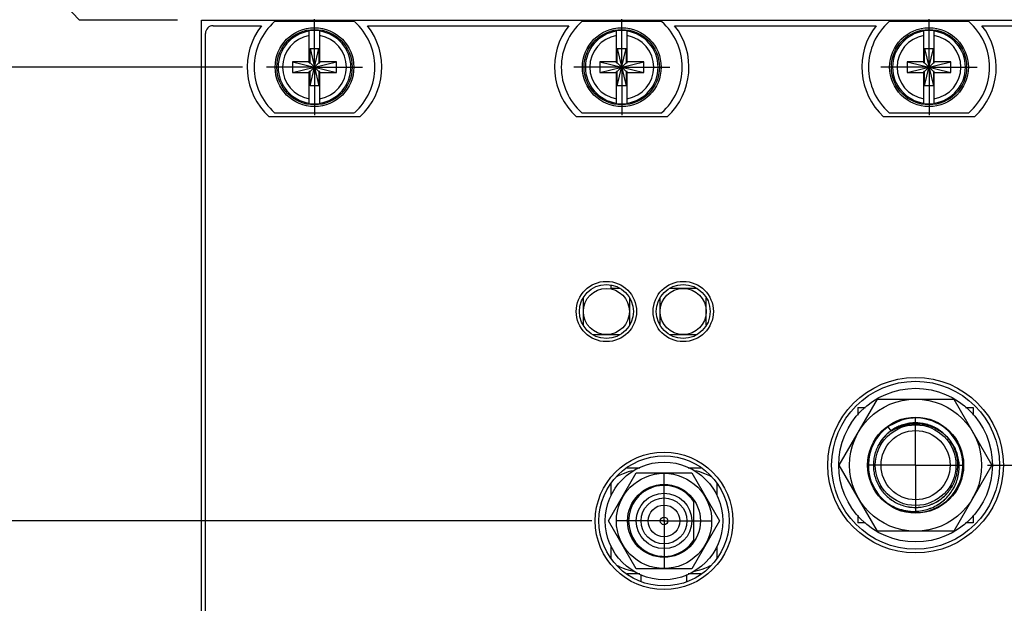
# Model space of a CAD drawing. Header units: inches. Extents: x 0.2 to 16.8, y 0.1 to 10.8.
# Tile 4 of 36: x 2.8 to 5.4, y 6.6 to 8.1. Entities that reach past the tile are written whole.
import ezdxf

# ---------------------------------------------------------------- set-up
doc = ezdxf.new("R2010")
doc.units = ezdxf.units.IN
doc.header["$LTSCALE"] = 0.935
doc.header["$MEASUREMENT"] = 0
doc.linetypes.add('CENTER', pattern=[0.6, 0.375, -0.075, 0.075, -0.075])
doc.layers.get('0').update_dxf_attribs({"linetype": 'CONTINUOUS'})
doc.layers.add('DEFAULT_1', color=7, linetype='CENTER')
doc.layers.add('DIMENSIONS', color=7, linetype='CONTINUOUS')
doc.styles.get("Standard").update_dxf_attribs({"font": 'txt', "width": 0.8})
doc.dimstyles.new('DIMSTYLE_1', dxfattribs={"dimtxt": 0.125, "dimasz": 0.18, "dimexe": 0.18, "dimexo": 0.0625, "dimgap": 0.09, "dimtad": 0, "dimtih": 1, "dimtoh": 1, "dimdec": 3, "dimzin": 4, "dimdsep": 46, "dimtxsty": 'STANDARD', "dimblk": '_FILLED', "dimblk1": '_FILLED', "dimblk2": '_FILLED', "dimcen": 0.09, "dimadec": 0, "dimazin": 0, "dimtp": 0.01, "dimtm": 0.01, "dimtfac": 1, "dimtdec": 3, "dimtofl": 0, "dimtmove": 0, "dimatfit": 3, "dimldrblk": '_FILLED', "dimfxl": 1, "dimtolj": 1, "dimtzin": 4, "dimarcsym": 0})

# ---------------------------------------------------------------- blocks, each defined once
blk = doc.blocks.new('*D0')
at = {"layer": 'DIMENSIONS', "color": 2, "linetype": 'CONTINUOUS'}
for p, q in [((2.7854, 8.2905), (2.5895, 8.2905)), ((2.9592, 8.1072), (2.7854, 8.2905)), ((3.2145, 8.1072), (2.9592, 8.1072))]:
    blk.add_line(p, q, dxfattribs=at)
at = {"layer": 'DIMENSIONS', "color": 2, "linetype": 'CONTINUOUS', "width": 0.8}
for s, p in [('[', (2.027, 8.228)), (']', (2.427, 8.228)), ('.122', (1.502, 8.228)), ('3.1', (2.127, 8.228))]:
    blk.add_text(s, height=0.125, dxfattribs=at).set_placement(p)
blk = doc.blocks.new('_FILLED')
at = {"color": 0, "linetype": 'BYBLOCK'}
blk.add_solid([(0, 0), (-1, 0.174), (-1, -0.174)], dxfattribs=at)
blk = doc.blocks.new('*D1')
at = {"layer": 'DIMENSIONS', "color": 2, "linetype": 'CONTINUOUS'}
blk.add_line((5.3238, 6.9491), (6.3614, 6.9491), dxfattribs=at)
at = {"layer": 'DIMENSIONS', "color": 2, "linetype": 'CONTINUOUS', "width": 0.8}
for s, p in [('1.036', (6.5239, 6.8866)), ('[', (7.1489, 6.8866)), ('26.32', (7.2489, 6.8866)), (']', (7.7489, 6.8866)), ('-', (6.4239, 6.8866))]:
    blk.add_text(s, height=0.125, dxfattribs=at).set_placement(p)
blk = doc.blocks.new('*D2')
at = {"layer": 'DIMENSIONS', "color": 2, "linetype": 'CONTINUOUS'}
blk.add_line((4.2936, 6.8041), (2.5895, 6.8041), dxfattribs=at)
at = {"layer": 'DIMENSIONS', "color": 2, "linetype": 'CONTINUOUS', "width": 0.8}
for s, p in [('[', (2.127, 6.7416)), (']', (2.427, 6.7416)), ('1.181', (1.502, 6.7416)), ('30', (2.227, 6.7416)), ('-', (1.402, 6.7416))]:
    blk.add_text(s, height=0.125, dxfattribs=at).set_placement(p)
blk = doc.blocks.new('*D3')
at = {"layer": 'DIMENSIONS', "color": 2, "linetype": 'CONTINUOUS'}
blk.add_line((4.2936, 5.4041), (2.5895, 5.4041), dxfattribs=at)
at = {"layer": 'DIMENSIONS', "color": 2, "linetype": 'CONTINUOUS', "width": 0.8}
for s, p in [('2.581', (1.202, 5.3416)), ('[', (1.827, 5.3416)), ('65.56', (1.927, 5.3416)), (']', (2.427, 5.3416)), ('-', (1.102, 5.3416))]:
    blk.add_text(s, height=0.125, dxfattribs=at).set_placement(p)
blk = doc.blocks.new('*D4')
at = {"layer": 'DIMENSIONS', "color": 2, "linetype": 'CONTINUOUS'}
blk.add_line((5.3238, 5.5491), (6.3614, 5.5491), dxfattribs=at)
at = {"layer": 'DIMENSIONS', "color": 2, "linetype": 'CONTINUOUS', "width": 0.8}
for s, p in [('[', (7.1489, 5.4866)), (']', (7.7489, 5.4866)), ('2.436', (6.5239, 5.4866)), ('61.88', (7.2489, 5.4866)), ('-', (6.4239, 5.4866))]:
    blk.add_text(s, height=0.125, dxfattribs=at).set_placement(p)
blk = doc.blocks.new('*D5')
at = {"layer": 'DIMENSIONS', "color": 2, "linetype": 'CONTINUOUS'}
blk.add_line((5.3238, 4.1992), (6.3614, 4.1992), dxfattribs=at)
at = {"layer": 'DIMENSIONS', "color": 2, "linetype": 'CONTINUOUS', "width": 0.8}
for s, p in [('3.786', (6.5239, 4.1367)), ('[', (7.1489, 4.1367)), ('96.16', (7.2489, 4.1367)), (']', (7.7489, 4.1367)), ('-', (6.4239, 4.1367))]:
    blk.add_text(s, height=0.125, dxfattribs=at).set_placement(p)
blk = doc.blocks.new('*D6')
at = {"layer": 'DIMENSIONS', "color": 2, "linetype": 'CONTINUOUS'}
blk.add_line((3.3836, 3.1645), (2.5895, 3.1645), dxfattribs=at)
at = {"layer": 'DIMENSIONS', "color": 2, "linetype": 'CONTINUOUS', "width": 0.8}
for s, p in [('[', (1.727, 3.102)), (']', (2.427, 3.102)), ('3X -', (0.702, 3.102)), ('4.821', (1.102, 3.102)), ('122.45', (1.827, 3.102))]:
    blk.add_text(s, height=0.125, dxfattribs=at).set_placement(p)
blk = doc.blocks.new('*D7')
at = {"layer": 'DIMENSIONS', "color": 2, "linetype": 'CONTINUOUS'}
blk.add_line((3.3836, 7.9852), (2.5895, 7.9852), dxfattribs=at)
at = {"layer": 'DIMENSIONS', "color": 2, "linetype": 'CONTINUOUS', "width": 0.8}
for s, p in [('3X ', (1.402, 7.9227)), ('.000', (1.702, 7.9227)), ('[', (2.227, 7.9227)), ('0', (2.327, 7.9227)), (']', (2.427, 7.9227))]:
    blk.add_text(s, height=0.125, dxfattribs=at).set_placement(p)
blk = doc.blocks.new('*D12')
at = {"layer": 'DIMENSIONS', "color": 2, "linetype": 'CONTINUOUS'}
blk.add_line((5.1362, 4.0116), (5.1362, 2.282), dxfattribs=at)
at = {"layer": 'DIMENSIONS', "color": 2, "linetype": 'CONTINUOUS', "width": 0.8}
for s, p in [(']', (5.1987, 2.1195)), ('39.75', (5.1987, 1.6195)), ('[', (5.1987, 1.5195)), ('1.565', (5.1987, 0.8945)), ('3X ', (5.1987, 0.5945))]:
    blk.add_text(s, height=0.125, rotation=90, dxfattribs=at).set_placement(p)
blk = doc.blocks.new('*D13')
at = {"layer": 'DIMENSIONS', "color": 2, "linetype": 'CONTINUOUS'}
blk.add_line((4.4812, 5.2165), (4.4812, 2.282), dxfattribs=at)
at = {"layer": 'DIMENSIONS', "color": 2, "linetype": 'CONTINUOUS', "width": 0.8}
for s, p in [(']', (4.5437, 2.1195)), ('23.11', (4.5437, 1.6195)), ('[', (4.5437, 1.5195)), ('.910', (4.5437, 0.9945)), ('2X ', (4.5437, 0.6945))]:
    blk.add_text(s, height=0.125, rotation=90, dxfattribs=at).set_placement(p)

msp = doc.modelspace()

# ---------------------------------------------------------------- linework, layer by layer
at = {"color": 7, "linetype": 'CONTINUOUS'}
for p, q in [((3.2772, 2.9695), (3.277, 8.1072)), ((3.277, 8.1072), (5.6652, 8.1072)), ((3.6749, 8.1037), (3.4674, 8.1037)), ((4.4749, 8.1037), (4.2674, 8.1037)), ((5.2749, 8.1037), (5.0674, 8.1037)), ((3.3072, 8.0932), (3.4335, 8.0932)), ((3.5574, 7.9969), (3.5574, 8.0799)), ((3.585, 7.9969), (3.585, 8.0799)), ((3.7089, 8.0932), (4.2335, 8.0932)), ((4.3574, 7.9969), (4.3574, 8.0799)), ((4.385, 7.9969), (4.385, 8.0799)), ((4.5089, 8.0932), (5.0335, 8.0932)), ((5.1574, 7.9969), (5.1574, 8.0799)), ((5.185, 7.9969), (5.185, 8.0799)), ((5.3089, 8.0932), (5.6352, 8.0932)), ((3.2872, 4.0012), (3.2872, 8.0732)), ((3.5595, 7.9367), (3.5829, 8.0338)), ((3.5595, 7.9969), (3.5595, 8.0338)), ((3.5595, 8.0338), (3.5829, 7.9367)), ((3.5595, 8.0338), (3.5829, 8.0338)), ((3.5829, 8.0338), (3.5829, 7.9969)), ((4.3595, 7.9367), (4.3829, 8.0338)), ((4.3595, 7.9969), (4.3595, 8.0338)), ((4.3595, 8.0338), (4.3829, 7.9367)), ((4.3595, 8.0338), (4.3829, 8.0338)), ((4.3829, 8.0338), (4.3829, 7.9969)), ((5.1595, 7.9367), (5.1829, 8.0338)), ((5.1595, 7.9969), (5.1595, 8.0338)), ((5.1595, 8.0338), (5.1829, 7.9367)), ((5.1595, 8.0338), (5.1829, 8.0338)), ((5.1829, 8.0338), (5.1829, 7.9969)), ((3.5141, 7.999), (3.5141, 7.9715)), ((3.5141, 7.999), (3.6283, 7.9715)), ((3.5574, 7.999), (3.5141, 7.999)), ((3.5141, 7.9715), (3.6283, 7.999)), ((3.6283, 7.999), (3.585, 7.999)), ((3.6283, 7.9715), (3.6283, 7.999)), ((4.3141, 7.999), (4.3141, 7.9715)), ((4.3141, 7.9715), (4.4283, 7.999)), ((4.3574, 7.999), (4.3141, 7.999)), ((4.3141, 7.999), (4.4283, 7.9715)), ((4.4283, 7.999), (4.385, 7.999)), ((4.4283, 7.9715), (4.4283, 7.999)), ((5.1141, 7.999), (5.1141, 7.9715)), ((5.1141, 7.9715), (5.2283, 7.999)), ((5.1574, 7.999), (5.1141, 7.999)), ((5.1141, 7.999), (5.2283, 7.9715)), ((5.2283, 7.999), (5.185, 7.999)), ((5.2283, 7.9715), (5.2283, 7.999)), ((3.5574, 7.9969), (3.5595, 7.9969)), ((3.5574, 7.8906), (3.5574, 7.9735)), ((3.5595, 7.9735), (3.5574, 7.9735)), ((3.5595, 7.9735), (3.5829, 7.9969)), ((3.5829, 7.9735), (3.5595, 7.9969)), ((3.5595, 7.9367), (3.5595, 7.9735)), ((3.5829, 7.9969), (3.585, 7.9969)), ((3.5829, 7.9735), (3.5829, 7.9367)), ((3.585, 7.9735), (3.5829, 7.9735)), ((3.585, 7.8906), (3.585, 7.9735)), ((4.3574, 7.9969), (4.3595, 7.9969)), ((4.3574, 7.8906), (4.3574, 7.9735)), ((4.3595, 7.9735), (4.3574, 7.9735)), ((4.3595, 7.9735), (4.3829, 7.9969)), ((4.3829, 7.9735), (4.3595, 7.9969)), ((4.3595, 7.9367), (4.3595, 7.9735)), ((4.3829, 7.9969), (4.385, 7.9969)), ((4.3829, 7.9735), (4.3829, 7.9367)), ((4.385, 7.9735), (4.3829, 7.9735)), ((4.385, 7.8906), (4.385, 7.9735)), ((5.1574, 7.9969), (5.1595, 7.9969)), ((5.1574, 7.8906), (5.1574, 7.9735)), ((5.1595, 7.9735), (5.1574, 7.9735)), ((5.1595, 7.9735), (5.1829, 7.9969)), ((5.1829, 7.9735), (5.1595, 7.9969)), ((5.1595, 7.9367), (5.1595, 7.9735)), ((5.1829, 7.9969), (5.185, 7.9969)), ((5.1829, 7.9735), (5.1829, 7.9367)), ((5.185, 7.9735), (5.1829, 7.9735)), ((5.185, 7.8906), (5.185, 7.9735)), ((3.5141, 7.9715), (3.5574, 7.9715)), ((3.585, 7.9715), (3.6283, 7.9715)), ((4.3141, 7.9715), (4.3574, 7.9715)), ((4.385, 7.9715), (4.4283, 7.9715)), ((5.1141, 7.9715), (5.1574, 7.9715)), ((5.185, 7.9715), (5.2283, 7.9715)), ((3.5829, 7.9367), (3.5595, 7.9367)), ((4.3829, 7.9367), (4.3595, 7.9367)), ((5.1829, 7.9367), (5.1595, 7.9367)), ((3.6894, 7.8562), (3.4529, 7.8562)), ((3.4674, 7.8667), (3.6749, 7.8667)), ((4.4894, 7.8562), (4.2529, 7.8562)), ((4.2674, 7.8667), (4.4749, 7.8667)), ((5.2894, 7.8562), (5.0529, 7.8562)), ((5.0674, 7.8667), (5.2749, 7.8667)), ((4.3432, 7.4092), (4.3432, 7.4184)), ((4.3674, 7.4092), (4.3432, 7.4092)), ((4.5674, 7.4092), (4.495, 7.4092)), ((4.2712, 7.3148), (4.2712, 7.3836)), ((4.3912, 7.3836), (4.3912, 7.3148)), ((4.4712, 7.3148), (4.4712, 7.3836)), ((4.5912, 7.3148), (4.5912, 7.3836)), ((4.295, 7.2892), (4.3673, 7.2892)), ((4.495, 7.2892), (4.5673, 7.2892)), ((4.9376, 6.9492), (5.0369, 7.1212)), ((5.0369, 7.1212), (5.2355, 7.1212)), ((5.2355, 7.1212), (5.3348, 6.9492)), ((4.9862, 7.0992), (4.9862, 7.0795)), ((4.9862, 7.0991), (5.0058, 7.0991)), ((5.2666, 7.0991), (5.2862, 7.0991)), ((5.2862, 7.0992), (5.2862, 7.0795)), ((5.0992, 7.0665), (5.0648, 7.0494)), ((5.0724, 7.0387), (5.0648, 7.0493)), ((5.0369, 6.7772), (4.9376, 6.9492)), ((5.3348, 6.9492), (5.2355, 6.7772)), ((4.3369, 6.8041), (4.409, 6.9291)), ((4.3857, 6.9419), (4.4184, 6.9419)), ((4.409, 6.9291), (4.5534, 6.9291)), ((4.544, 6.9419), (4.5767, 6.9419)), ((4.5534, 6.9291), (4.6255, 6.8041)), ((4.3434, 6.8698), (4.3434, 6.9009)), ((4.619, 6.9009), (4.619, 6.8698)), ((4.5582, 6.8551), (4.5582, 6.7531)), ((4.409, 6.6791), (4.3369, 6.8041)), ((4.6255, 6.8041), (4.5534, 6.6791)), ((4.9862, 6.819), (4.9862, 6.7992)), ((5.0061, 6.7991), (4.9862, 6.7991)), ((5.2862, 6.7991), (5.2663, 6.7991)), ((5.2862, 6.819), (5.2862, 6.7992)), ((5.2355, 6.7772), (5.0369, 6.7772)), ((4.3434, 6.7073), (4.3434, 6.7384)), ((4.619, 6.7384), (4.619, 6.7073)), ((4.4184, 6.6663), (4.3857, 6.6663)), ((4.5534, 6.6791), (4.409, 6.6791)), ((4.5767, 6.6663), (4.544, 6.6663)), ((4.4221, 6.6468), (4.4221, 6.6646)), ((4.5403, 6.6468), (4.5403, 6.6646))]:
    msp.add_line(p, q, dxfattribs=at)
for centre, radius in [((3.5712, 7.9852), 0.1025), ((3.5712, 7.9852), 0.098), ((4.3712, 7.9852), 0.1025), ((4.3712, 7.9852), 0.098), ((5.1712, 7.9852), 0.1025), ((5.1712, 7.9852), 0.098), ((4.3312, 7.3492), 0.0785), ((4.3312, 7.3492), 0.0703), ((4.3312, 7.3492), 0.06), ((4.5312, 7.3492), 0.0785), ((4.5312, 7.3492), 0.0703), ((4.5312, 7.3492), 0.06), ((5.1362, 6.9491), 0.2285), ((5.1362, 6.9491), 0.2185), ((5.1362, 6.9492), 0.2), ((5.1362, 6.9492), 0.172), ((5.1362, 6.9492), 0.125), ((5.1362, 6.9492), 0.105), ((5.1362, 6.9492), 0.09), ((4.4812, 6.8041), 0.179), ((4.4812, 6.8041), 0.1693), ((4.4812, 6.8041), 0.153), ((4.4812, 6.8041), 0.124), ((4.4812, 6.8041), 0.095), ((4.4812, 6.8041), 0.0722), ((4.4812, 6.8041), 0.0597), ((4.4812, 6.8041), 0.0413), ((4.4812, 6.8041), 0.00984)]:
    msp.add_circle(centre, radius, dxfattribs=at)
at = {"color": 9, "linetype": 'CONTINUOUS'}
msp.add_circle((4.4812, 6.8041), 0.00197, dxfattribs=at)
at = {"color": 7, "linetype": 'CONTINUOUS'}
for centre, radius, start, end in [((3.5712, 7.9852), 0.1575, 131.203, 228.797), ((3.5712, 7.9852), 0.1575, 311.203, 48.797), ((4.3712, 7.9852), 0.1575, 131.203, 228.797), ((4.3712, 7.9852), 0.1575, 311.203, 48.797), ((5.1712, 7.9852), 0.1575, 131.203, 228.797), ((5.1712, 7.9852), 0.1575, 311.203, 48.797), ((3.3072, 8.0732), 0.02, 90, 180), ((3.5712, 7.9852), 0.175, 141.8922, 227.4886), ((3.5712, 7.9852), 0.0956, 81.7166, 98.2834), ((3.5712, 7.9852), 0.175, 312.5114, 38.1078), ((4.3712, 7.9852), 0.175, 141.8922, 227.4886), ((4.3712, 7.9852), 0.0956, 81.7166, 98.2834), ((4.3712, 7.9852), 0.175, 312.5114, 38.1078), ((5.1712, 7.9852), 0.175, 141.8922, 227.4886), ((5.1712, 7.9852), 0.0956, 81.7166, 98.2834), ((5.1712, 7.9852), 0.175, 312.5114, 38.1078), ((3.5712, 7.9852), 0.0956, 261.7166, 278.2834), ((4.3712, 7.9852), 0.0956, 261.7166, 278.2834), ((5.1712, 7.9852), 0.0956, 261.7166, 278.2834), ((5.1362, 6.9491), 0.123, 239.6042, 107.516), ((5.1362, 6.9491), 0.123, 125.4696, 232.7287), ((4.4812, 6.8041), 0.0923, 33.5205, 326.4795)]:
    msp.add_arc(centre, radius, start, end, dxfattribs=at)
at = {"color": 9, "linetype": 'CONTINUOUS'}
for centre, radius, start, end in [((3.5712, 7.9852), 0.0947, 98.3637, 261.6363), ((3.5712, 7.9852), 0.0947, 278.3637, 81.6363), ((4.3712, 7.9852), 0.0947, 98.3637, 261.6363), ((4.3712, 7.9852), 0.0947, 278.3637, 81.6363), ((5.1712, 7.9852), 0.0947, 98.3637, 261.6363), ((5.1712, 7.9852), 0.0947, 278.3637, 81.6363), ((3.5712, 7.9852), 0.0832, 99.5336, 260.4664), ((3.5712, 7.9852), 0.0832, 279.5336, 80.4664), ((4.3712, 7.9852), 0.0832, 99.5336, 260.4664), ((4.3712, 7.9852), 0.0832, 279.5336, 80.4664), ((5.1712, 7.9852), 0.0832, 99.5336, 260.4664), ((5.1712, 7.9852), 0.0832, 279.5336, 80.4664)]:
    msp.add_arc(centre, radius, start, end, dxfattribs=at)
for points, knots in [([(5.1942, 7.0426), (5.1901, 7.0452), (5.1813, 7.0499), (5.1672, 7.0551), (5.1523, 7.0584), (5.1397, 7.0593), (5.1295, 7.0591), (5.1195, 7.0581), (5.107, 7.0557), (5.0927, 7.0506), (5.0791, 7.0436), (5.0667, 7.0349), (5.0555, 7.0245), (5.0459, 7.0127), (5.0381, 6.9996), (5.0331, 6.988), (5.03, 6.9783), (5.0277, 6.9685), (5.0261, 6.9559), (5.0262, 6.9407), (5.0284, 6.9256), (5.0327, 6.911), (5.039, 6.8971), (5.0457, 6.8864), (5.052, 6.8784), (5.0587, 6.8709), (5.0682, 6.8623), (5.0808, 6.8538), (5.0944, 6.8471), (5.1089, 6.8423), (5.1239, 6.8396), (5.1391, 6.8389), (5.1542, 6.8404), (5.1691, 6.8439), (5.1832, 6.8494), (5.1965, 6.8569), (5.2087, 6.8661), (5.2194, 6.8768), (5.2286, 6.8889), (5.236, 6.9023), (5.2415, 6.9164), (5.2451, 6.9313), (5.2465, 6.9464), (5.2458, 6.9616), (5.2431, 6.9766), (5.2383, 6.9911), (5.2316, 7.0047), (5.223, 7.0173), (5.2128, 7.0286), (5.2012, 7.0384), (5.1883, 7.0465), (5.1744, 7.0527), (5.1598, 7.057), (5.1447, 7.0592), (5.1295, 7.0594), (5.1144, 7.0574), (5.0997, 7.0533), (5.0857, 7.0473), (5.0727, 7.0395), (5.0628, 7.0315), (5.0557, 7.0243), (5.049, 7.0166), (5.0417, 7.0063), (5.0348, 6.9927), (5.0298, 6.9783), (5.0268, 6.9634), (5.0259, 6.9482), (5.0268, 6.9356), (5.0287, 6.9256), (5.0312, 6.9158), (5.0356, 6.9039), (5.0428, 6.8905), (5.0518, 6.8782), (5.0624, 6.8672), (5.0744, 6.8579), (5.0875, 6.8502), (5.1016, 6.8444), (5.1139, 6.8413), (5.1239, 6.8399), (5.134, 6.8391), (5.1467, 6.8394), (5.1618, 6.8419), (5.1763, 6.8464), (5.19, 6.8529), (5.2028, 6.8613), (5.2124, 6.8696), (5.2193, 6.877), (5.2256, 6.8849), (5.2326, 6.8955), (5.239, 6.9093), (5.2436, 6.9238), (5.246, 6.9389), (5.2464, 6.9541), (5.2447, 6.9692), (5.2409, 6.984), (5.2361, 6.9957), (5.2313, 7.0046), (5.2259, 7.0132), (5.2181, 7.0232), (5.2099, 7.0311), (5.2049, 7.0351), (5.2039, 7.0359)], [0, 0, 0, 0, 0.010692, 0.021772, 0.032853, 0.043939, 0.049486, 0.055031, 0.066112, 0.077192, 0.088278, 0.099365, 0.110445, 0.121526, 0.132612, 0.143698, 0.149242, 0.154785, 0.165866, 0.176952, 0.188038, 0.199118, 0.210199, 0.221285, 0.226832, 0.232377, 0.243458, 0.254539, 0.265625, 0.276711, 0.287791, 0.298872, 0.309958, 0.321044, 0.332124, 0.343205, 0.354291, 0.365377, 0.376458, 0.387538, 0.398624, 0.40971, 0.420791, 0.431871, 0.442958, 0.454044, 0.465124, 0.476205, 0.487291, 0.498377, 0.509457, 0.520538, 0.531624, 0.54271, 0.553791, 0.564871, 0.575957, 0.587043, 0.598124, 0.609204, 0.61475, 0.620297, 0.631383, 0.642464, 0.653544, 0.66463, 0.675716, 0.686797, 0.69234, 0.697884, 0.70897, 0.720056, 0.731137, 0.742217, 0.753303, 0.764389, 0.77547, 0.786551, 0.792096, 0.797643, 0.808729, 0.81981, 0.83089, 0.841976, 0.853062, 0.864143, 0.869686, 0.87523, 0.886316, 0.897402, 0.908483, 0.919563, 0.93065, 0.941736, 0.952816, 0.963897, 0.969442, 0.974989, 0.986075, 0.997156, 1, 1, 1, 1]), ([(5.136, 7.0592), (5.1338, 7.0592), (5.1292, 7.0591), (5.1195, 7.0581), (5.107, 7.0557), (5.0927, 7.0506), (5.0791, 7.0436), (5.0667, 7.0349), (5.0555, 7.0245), (5.0459, 7.0127), (5.0381, 6.9996), (5.0331, 6.988), (5.03, 6.9783), (5.0277, 6.9685), (5.0261, 6.9559), (5.0262, 6.9407), (5.0284, 6.9256), (5.0327, 6.911), (5.039, 6.8971), (5.0457, 6.8864), (5.052, 6.8784), (5.0587, 6.8709), (5.0682, 6.8623), (5.0808, 6.8538), (5.0944, 6.8471), (5.1089, 6.8423), (5.1239, 6.8396), (5.1391, 6.8389), (5.1542, 6.8404), (5.1691, 6.8439), (5.1832, 6.8494), (5.1965, 6.8569), (5.2087, 6.8661), (5.2194, 6.8768), (5.2286, 6.8889), (5.236, 6.9023), (5.2415, 6.9164), (5.2451, 6.9313), (5.2465, 6.9464), (5.2458, 6.9616), (5.2431, 6.9766), (5.2383, 6.9911), (5.2316, 7.0047), (5.223, 7.0173), (5.2128, 7.0286), (5.2012, 7.0384), (5.1883, 7.0465), (5.1744, 7.0527), (5.1598, 7.057), (5.1447, 7.0592), (5.1295, 7.0594), (5.1144, 7.0574), (5.0997, 7.0533), (5.0857, 7.0473), (5.0727, 7.0395), (5.0628, 7.0315), (5.0557, 7.0243), (5.049, 7.0166), (5.0417, 7.0063), (5.0348, 6.9927), (5.0298, 6.9783), (5.0268, 6.9634), (5.0259, 6.9482), (5.0268, 6.9356), (5.0287, 6.9256), (5.0312, 6.9158), (5.0356, 6.9039), (5.0428, 6.8905), (5.0518, 6.8782), (5.0624, 6.8672), (5.0744, 6.8579), (5.0875, 6.8502), (5.1016, 6.8444), (5.1139, 6.8413), (5.1239, 6.8399), (5.134, 6.8391), (5.1467, 6.8394), (5.1618, 6.8419), (5.1763, 6.8464), (5.19, 6.8529), (5.2028, 6.8613), (5.2124, 6.8696), (5.2193, 6.877), (5.2256, 6.8849), (5.2326, 6.8955), (5.239, 6.9093), (5.2436, 6.9238), (5.246, 6.9389), (5.2464, 6.9541), (5.2447, 6.9692), (5.2409, 6.984), (5.2361, 6.9957), (5.2313, 7.0046), (5.2259, 7.0132), (5.2181, 7.0232), (5.2071, 7.0338), (5.1948, 7.0427), (5.1836, 7.0487), (5.1742, 7.0525), (5.1646, 7.0557), (5.1522, 7.0584), (5.137, 7.0596), (5.126, 7.0589), (5.1201, 7.058), (5.1193, 7.0579)], [0, 0, 0, 0, 0.004611, 0.010044, 0.020898, 0.031753, 0.042613, 0.053472, 0.064327, 0.075181, 0.086041, 0.096901, 0.102332, 0.107762, 0.118617, 0.129476, 0.140336, 0.151191, 0.162045, 0.172905, 0.178339, 0.183771, 0.194626, 0.20548, 0.21634, 0.2272, 0.238054, 0.248909, 0.259769, 0.270629, 0.281483, 0.292338, 0.303197, 0.314057, 0.324912, 0.335766, 0.346626, 0.357486, 0.36834, 0.379195, 0.390055, 0.400915, 0.411769, 0.422623, 0.433483, 0.444343, 0.455198, 0.466052, 0.476912, 0.487772, 0.498626, 0.509481, 0.520341, 0.5312, 0.542055, 0.552909, 0.558342, 0.563776, 0.574635, 0.58549, 0.596344, 0.607204, 0.618064, 0.628919, 0.634348, 0.63978, 0.650639, 0.661499, 0.672354, 0.683208, 0.694068, 0.704928, 0.715782, 0.726637, 0.73207, 0.737503, 0.748363, 0.759217, 0.770072, 0.780932, 0.791792, 0.802646, 0.808076, 0.813507, 0.824367, 0.835227, 0.846081, 0.856936, 0.867796, 0.878655, 0.88951, 0.900364, 0.905797, 0.911231, 0.92209, 0.932945, 0.943799, 0.954659, 0.960093, 0.965525, 0.97638, 0.987235, 0.998095, 1, 1, 1, 1]), ([(5.136, 7.0592), (5.1338, 7.0592), (5.1292, 7.0591), (5.1195, 7.0581), (5.107, 7.0557), (5.0927, 7.0506), (5.0791, 7.0436), (5.0667, 7.0349), (5.0555, 7.0245), (5.0459, 7.0127), (5.0381, 6.9996), (5.0331, 6.988), (5.03, 6.9783), (5.0277, 6.9685), (5.0261, 6.9559), (5.0262, 6.9407), (5.0284, 6.9256), (5.0327, 6.911), (5.039, 6.8971), (5.0457, 6.8864), (5.052, 6.8784), (5.0587, 6.8709), (5.0682, 6.8623), (5.0808, 6.8538), (5.0944, 6.8471), (5.1089, 6.8423), (5.1239, 6.8396), (5.1391, 6.8389), (5.1542, 6.8404), (5.1691, 6.8439), (5.1832, 6.8494), (5.1965, 6.8569), (5.2087, 6.8661), (5.2194, 6.8768), (5.2286, 6.8889), (5.236, 6.9023), (5.2415, 6.9164), (5.2451, 6.9313), (5.2465, 6.9464), (5.2458, 6.9616), (5.2431, 6.9766), (5.2383, 6.9911), (5.2316, 7.0047), (5.223, 7.0173), (5.2128, 7.0286), (5.2012, 7.0384), (5.1883, 7.0465), (5.1744, 7.0527), (5.1598, 7.057), (5.1478, 7.0588), (5.1408, 7.0591), (5.1388, 7.0592)], [0, 0, 0, 0, 0.009373, 0.020415, 0.042478, 0.064541, 0.086615, 0.108689, 0.130752, 0.152814, 0.174888, 0.196962, 0.208002, 0.219038, 0.241101, 0.263175, 0.285249, 0.307312, 0.329375, 0.351449, 0.362493, 0.373535, 0.395598, 0.417661, 0.439735, 0.461809, 0.483872, 0.505935, 0.528009, 0.550082, 0.572145, 0.594208, 0.616282, 0.638356, 0.660419, 0.682482, 0.704556, 0.726629, 0.748692, 0.770755, 0.792829, 0.814903, 0.836966, 0.859029, 0.881103, 0.903176, 0.925239, 0.947302, 0.969376, 0.99145, 1, 1, 1, 1]), ([(5.1872, 7.0465), (5.1853, 7.0475), (5.1788, 7.0507), (5.1672, 7.055), (5.1523, 7.0582), (5.1397, 7.0592), (5.1295, 7.0589), (5.1195, 7.058), (5.107, 7.0555), (5.0927, 7.0505), (5.0791, 7.0435), (5.0667, 7.0347), (5.0555, 7.0244), (5.0459, 7.0125), (5.0381, 6.9995), (5.0331, 6.9878), (5.03, 6.9782), (5.0277, 6.9683), (5.0261, 6.9557), (5.0262, 6.9405), (5.0284, 6.9254), (5.0327, 6.9108), (5.039, 6.897), (5.0457, 6.8862), (5.052, 6.8782), (5.0587, 6.8707), (5.0682, 6.8622), (5.0808, 6.8537), (5.0944, 6.847), (5.1089, 6.8422), (5.1239, 6.8394), (5.1391, 6.8388), (5.1542, 6.8403), (5.1691, 6.8438), (5.1832, 6.8493), (5.1965, 6.8567), (5.2087, 6.8659), (5.2194, 6.8767), (5.2286, 6.8888), (5.236, 6.9021), (5.2415, 6.9163), (5.2451, 6.9311), (5.2465, 6.9463), (5.2458, 6.9615), (5.2431, 6.9765), (5.2383, 6.9909), (5.2316, 7.0046), (5.223, 7.0172), (5.2128, 7.0285), (5.2012, 7.0383), (5.1883, 7.0464), (5.1744, 7.0526), (5.1598, 7.0569), (5.1447, 7.0591), (5.1295, 7.0592), (5.1144, 7.0572), (5.0997, 7.0532), (5.0857, 7.0472), (5.0727, 7.0393), (5.0628, 7.0313), (5.0557, 7.0241), (5.049, 7.0165), (5.0417, 7.0061), (5.0348, 6.9926), (5.0298, 6.9782), (5.0268, 6.9633), (5.0259, 6.9481), (5.0268, 6.9354), (5.0287, 6.9255), (5.0312, 6.9156), (5.0356, 6.9037), (5.0428, 6.8903), (5.0518, 6.878), (5.0624, 6.8671), (5.0744, 6.8577), (5.0875, 6.8501), (5.1016, 6.8443), (5.1139, 6.8412), (5.1239, 6.8397), (5.134, 6.8389), (5.1467, 6.8393), (5.1618, 6.8417), (5.1763, 6.8463), (5.19, 6.8528), (5.2028, 6.8611), (5.2124, 6.8695), (5.2193, 6.8769), (5.2256, 6.8847), (5.2326, 6.8954), (5.239, 6.9092), (5.2436, 6.9237), (5.246, 6.9387), (5.2464, 6.9539), (5.2447, 6.9691), (5.2409, 6.9838), (5.2361, 6.9956), (5.2313, 7.0045), (5.2259, 7.013), (5.2181, 7.023), (5.2071, 7.0336), (5.1964, 7.0414), (5.1892, 7.0455), (5.1864, 7.047)], [0, 0, 0, 0, 0.004754, 0.015733, 0.026711, 0.037695, 0.043191, 0.048686, 0.059665, 0.070643, 0.081627, 0.092612, 0.10359, 0.114569, 0.125553, 0.136537, 0.14203, 0.147522, 0.158501, 0.169485, 0.180469, 0.191448, 0.202427, 0.213411, 0.218907, 0.224401, 0.23538, 0.246359, 0.257343, 0.268327, 0.279306, 0.290284, 0.301268, 0.312253, 0.323231, 0.33421, 0.345194, 0.356178, 0.367157, 0.378136, 0.38912, 0.400104, 0.411083, 0.422061, 0.433045, 0.444029, 0.455008, 0.465987, 0.476971, 0.487955, 0.498934, 0.509912, 0.520897, 0.531881, 0.542859, 0.553838, 0.564822, 0.575806, 0.586785, 0.597764, 0.603258, 0.608754, 0.619738, 0.630717, 0.641696, 0.65268, 0.663664, 0.674643, 0.680135, 0.685628, 0.696612, 0.707596, 0.718575, 0.729554, 0.740538, 0.751522, 0.7625, 0.773479, 0.778974, 0.78447, 0.795454, 0.806432, 0.817411, 0.828395, 0.839379, 0.850358, 0.85585, 0.861343, 0.872328, 0.883312, 0.89429, 0.905269, 0.916253, 0.927237, 0.938216, 0.949195, 0.954689, 0.960185, 0.971169, 0.982148, 0.993127, 1, 1, 1, 1]), ([(5.173, 7.0527), (5.1711, 7.0534), (5.1643, 7.0556), (5.1523, 7.0582), (5.1397, 7.0592), (5.1295, 7.0589), (5.1195, 7.058), (5.107, 7.0555), (5.0927, 7.0505), (5.0791, 7.0435), (5.0667, 7.0347), (5.0555, 7.0244), (5.0459, 7.0125), (5.0381, 6.9995), (5.0331, 6.9878), (5.03, 6.9782), (5.0277, 6.9683), (5.0261, 6.9557), (5.0262, 6.9405), (5.0284, 6.9254), (5.0327, 6.9108), (5.039, 6.897), (5.0457, 6.8862), (5.052, 6.8782), (5.0587, 6.8707), (5.0682, 6.8622), (5.0808, 6.8537), (5.0944, 6.847), (5.1089, 6.8422), (5.1239, 6.8394), (5.1391, 6.8388), (5.1542, 6.8403), (5.1691, 6.8438), (5.1832, 6.8493), (5.1965, 6.8567), (5.2087, 6.8659), (5.2194, 6.8767), (5.2286, 6.8888), (5.236, 6.9021), (5.2415, 6.9163), (5.2451, 6.9311), (5.2465, 6.9463), (5.2458, 6.9615), (5.2431, 6.9765), (5.2383, 6.9909), (5.2316, 7.0046), (5.223, 7.0172), (5.2128, 7.0285), (5.2012, 7.0383), (5.1883, 7.0464), (5.1744, 7.0526), (5.1598, 7.0569), (5.1447, 7.0591), (5.1295, 7.0592), (5.1144, 7.0572), (5.0997, 7.0532), (5.0857, 7.0472), (5.0727, 7.0393), (5.0628, 7.0313), (5.0557, 7.0241), (5.049, 7.0165), (5.0417, 7.0061), (5.0348, 6.9926), (5.0298, 6.9782), (5.0268, 6.9633), (5.0259, 6.9481), (5.0268, 6.9354), (5.0287, 6.9255), (5.0312, 6.9156), (5.0356, 6.9037), (5.0428, 6.8903), (5.0518, 6.878), (5.0624, 6.8671), (5.0744, 6.8577), (5.0875, 6.8501), (5.1016, 6.8443), (5.1139, 6.8412), (5.1239, 6.8397), (5.134, 6.8389), (5.1467, 6.8393), (5.1618, 6.8417), (5.1763, 6.8463), (5.19, 6.8528), (5.2028, 6.8611), (5.2124, 6.8695), (5.2193, 6.8769), (5.2256, 6.8847), (5.2326, 6.8954), (5.239, 6.9092), (5.2436, 6.9237), (5.246, 6.9387), (5.2464, 6.9539), (5.2447, 6.9691), (5.2409, 6.9838), (5.2361, 6.9956), (5.2313, 7.0045), (5.2259, 7.013), (5.2181, 7.023), (5.2071, 7.0336), (5.1964, 7.0414), (5.1892, 7.0455), (5.1864, 7.047)], [0, 0, 0, 0, 0.004566, 0.015669, 0.026778, 0.032336, 0.037893, 0.048996, 0.0601, 0.071208, 0.082317, 0.09342, 0.104524, 0.115632, 0.126741, 0.132297, 0.137851, 0.148954, 0.160063, 0.171172, 0.182275, 0.193378, 0.204487, 0.210045, 0.215602, 0.226705, 0.237809, 0.248917, 0.260026, 0.271129, 0.282233, 0.293341, 0.30445, 0.315553, 0.326657, 0.337765, 0.348874, 0.359977, 0.37108, 0.382189, 0.393298, 0.404401, 0.415504, 0.426613, 0.437722, 0.448825, 0.459928, 0.471037, 0.482146, 0.493249, 0.504352, 0.515461, 0.52657, 0.537673, 0.548776, 0.559885, 0.570994, 0.582097, 0.5932, 0.598757, 0.604315, 0.615424, 0.626527, 0.637631, 0.648739, 0.659848, 0.670951, 0.676506, 0.682061, 0.69317, 0.704279, 0.715382, 0.726485, 0.737594, 0.748703, 0.759806, 0.770909, 0.776466, 0.782024, 0.793133, 0.804236, 0.81534, 0.826448, 0.837557, 0.84866, 0.854215, 0.85977, 0.870879, 0.881988, 0.893091, 0.904194, 0.915303, 0.926412, 0.937515, 0.948618, 0.954175, 0.959733, 0.970842, 0.981945, 0.993049, 1, 1, 1, 1]), ([(5.136, 7.0591), (5.1339, 7.0591), (5.1292, 7.0589), (5.1195, 7.058), (5.107, 7.0555), (5.0927, 7.0505), (5.0791, 7.0435), (5.0667, 7.0347), (5.0555, 7.0244), (5.0459, 7.0125), (5.0381, 6.9995), (5.0331, 6.9878), (5.03, 6.9782), (5.0277, 6.9683), (5.0261, 6.9557), (5.0262, 6.9405), (5.0284, 6.9254), (5.0327, 6.9108), (5.039, 6.897), (5.0457, 6.8862), (5.052, 6.8782), (5.0587, 6.8707), (5.0682, 6.8622), (5.0808, 6.8537), (5.0944, 6.847), (5.1089, 6.8422), (5.1239, 6.8394), (5.1391, 6.8388), (5.1542, 6.8403), (5.1691, 6.8438), (5.1832, 6.8493), (5.1965, 6.8567), (5.2087, 6.8659), (5.2194, 6.8767), (5.2286, 6.8888), (5.236, 6.9021), (5.2415, 6.9163), (5.2451, 6.9311), (5.2465, 6.9463), (5.2458, 6.9615), (5.2431, 6.9765), (5.2383, 6.9909), (5.2316, 7.0046), (5.223, 7.0172), (5.2128, 7.0285), (5.2012, 7.0383), (5.1883, 7.0464), (5.1744, 7.0526), (5.1598, 7.0569), (5.1447, 7.0591), (5.1295, 7.0592), (5.1144, 7.0572), (5.0997, 7.0532), (5.0857, 7.0472), (5.0727, 7.0393), (5.0628, 7.0313), (5.0557, 7.0241), (5.049, 7.0165), (5.0417, 7.0061), (5.0348, 6.9926), (5.0298, 6.9782), (5.0268, 6.9633), (5.0259, 6.9481), (5.0268, 6.9354), (5.0287, 6.9255), (5.0312, 6.9156), (5.0356, 6.9037), (5.0428, 6.8903), (5.0518, 6.878), (5.0624, 6.8671), (5.0744, 6.8577), (5.0875, 6.8501), (5.1016, 6.8443), (5.1139, 6.8412), (5.1239, 6.8397), (5.134, 6.8389), (5.1467, 6.8393), (5.1618, 6.8417), (5.1763, 6.8463), (5.19, 6.8528), (5.2028, 6.8611), (5.2124, 6.8695), (5.2193, 6.8769), (5.2256, 6.8847), (5.2326, 6.8954), (5.239, 6.9092), (5.2436, 6.9237), (5.246, 6.9387), (5.2464, 6.9539), (5.2447, 6.9691), (5.2409, 6.9838), (5.2361, 6.9956), (5.2313, 7.0045), (5.2259, 7.013), (5.2181, 7.023), (5.2071, 7.0336), (5.1948, 7.0426), (5.1836, 7.0485), (5.1742, 7.0524), (5.1646, 7.0555), (5.1522, 7.0583), (5.137, 7.0594), (5.126, 7.0587), (5.1201, 7.0579), (5.1193, 7.0577)], [0, 0, 0, 0, 0.004625, 0.010058, 0.020912, 0.031766, 0.042626, 0.053486, 0.064341, 0.075195, 0.086055, 0.096915, 0.102346, 0.107776, 0.11863, 0.12949, 0.14035, 0.151205, 0.162059, 0.172919, 0.178352, 0.183785, 0.19464, 0.205494, 0.216354, 0.227214, 0.238068, 0.248923, 0.259782, 0.270642, 0.281497, 0.292351, 0.303211, 0.314071, 0.324925, 0.33578, 0.34664, 0.3575, 0.368354, 0.379209, 0.390068, 0.400928, 0.411783, 0.422637, 0.433497, 0.444357, 0.455211, 0.466066, 0.476926, 0.487786, 0.49864, 0.509495, 0.520354, 0.531214, 0.542069, 0.552923, 0.558356, 0.563789, 0.574649, 0.585504, 0.596358, 0.607218, 0.618078, 0.628932, 0.634362, 0.639793, 0.650653, 0.661513, 0.672368, 0.683222, 0.694082, 0.704942, 0.715796, 0.726651, 0.732083, 0.737517, 0.748377, 0.759231, 0.770086, 0.780946, 0.791805, 0.80266, 0.80809, 0.813521, 0.824381, 0.835241, 0.846095, 0.85695, 0.86781, 0.878669, 0.889524, 0.900378, 0.905811, 0.911244, 0.922104, 0.932959, 0.943813, 0.954673, 0.960107, 0.965539, 0.976394, 0.987249, 0.998109, 1, 1, 1, 1]), ([(5.136, 7.0591), (5.1339, 7.0591), (5.1292, 7.0589), (5.1195, 7.058), (5.107, 7.0555), (5.0927, 7.0505), (5.0791, 7.0435), (5.0667, 7.0347), (5.0555, 7.0244), (5.0459, 7.0125), (5.0381, 6.9995), (5.0331, 6.9878), (5.03, 6.9782), (5.0277, 6.9683), (5.0261, 6.9557), (5.0262, 6.9405), (5.0284, 6.9254), (5.0327, 6.9108), (5.039, 6.897), (5.0457, 6.8862), (5.052, 6.8782), (5.0587, 6.8707), (5.0682, 6.8622), (5.0808, 6.8537), (5.0944, 6.847), (5.1089, 6.8422), (5.1239, 6.8394), (5.1391, 6.8388), (5.1542, 6.8403), (5.1691, 6.8438), (5.1832, 6.8493), (5.1965, 6.8567), (5.2087, 6.8659), (5.2194, 6.8767), (5.2286, 6.8888), (5.236, 6.9021), (5.2415, 6.9163), (5.2451, 6.9311), (5.2465, 6.9463), (5.2458, 6.9615), (5.2431, 6.9765), (5.2383, 6.9909), (5.2316, 7.0046), (5.223, 7.0172), (5.2128, 7.0285), (5.2012, 7.0383), (5.1883, 7.0464), (5.1744, 7.0526), (5.1598, 7.0569), (5.1478, 7.0586), (5.1408, 7.059), (5.1388, 7.059)], [0, 0, 0, 0, 0.0094, 0.020442, 0.042505, 0.064567, 0.08664, 0.108713, 0.130776, 0.152838, 0.174911, 0.196984, 0.208024, 0.21906, 0.241122, 0.263196, 0.285269, 0.307331, 0.329393, 0.351467, 0.362511, 0.373553, 0.395615, 0.417677, 0.439751, 0.461824, 0.483886, 0.505948, 0.528022, 0.550095, 0.572157, 0.594219, 0.616293, 0.638366, 0.660428, 0.682491, 0.704564, 0.726637, 0.748699, 0.770762, 0.792835, 0.814908, 0.83697, 0.859033, 0.881106, 0.903179, 0.925241, 0.947304, 0.969377, 0.99145, 1, 1, 1, 1]), ([(5.1193, 7.0579), (5.1151, 7.0572), (5.1061, 7.0553), (5.0937, 7.051), (5.0839, 7.0461), (5.0772, 7.0421), (5.074, 7.0399), (5.0724, 7.0388)], [0, 0, 0, 0, 0.245229, 0.542463, 0.771147, 0.885562, 1, 1, 1, 1]), ([(5.1193, 7.0577), (5.1151, 7.0571), (5.1061, 7.0552), (5.0937, 7.0508), (5.0839, 7.046), (5.0772, 7.042), (5.074, 7.0398), (5.0724, 7.0387)], [0, 0, 0, 0, 0.245517, 0.542637, 0.771234, 0.885605, 1, 1, 1, 1]), ([(5.1872, 7.0466), (5.1853, 7.0477), (5.1806, 7.0499), (5.1758, 7.0519), (5.173, 7.0529)], [0, 0, 0, 0, 0.42378, 1, 1, 1, 1]), ([(5.1951, 7.0419), (5.195, 7.042), (5.1947, 7.0422), (5.1944, 7.0424), (5.1942, 7.0425)], [0, 0, 0, 0, 0.490547, 1, 1, 1, 1])]:
    msp.add_open_spline(points, degree=3, knots=knots, dxfattribs=at)
at = {"color": 7, "linetype": 'CONTINUOUS'}
for points, knots in [([(5.0724, 7.0388), (5.0727, 7.0388), (5.0733, 7.0389), (5.0742, 7.0394), (5.0753, 7.0399), (5.0764, 7.0405), (5.0775, 7.0411), (5.0788, 7.0418), (5.0802, 7.0425), (5.0817, 7.0433), (5.0834, 7.0441), (5.0851, 7.045), (5.0871, 7.0459), (5.0892, 7.0469), (5.0915, 7.0479), (5.094, 7.0489), (5.0967, 7.05), (5.0997, 7.051), (5.103, 7.0521), (5.1065, 7.0532), (5.1104, 7.0542), (5.1147, 7.0551), (5.1178, 7.0557), (5.1195, 7.0559), (5.1195, 7.0559)], [0, 0, 0, 0, 0.017693, 0.038504, 0.061179, 0.085756, 0.112343, 0.141075, 0.172107, 0.205614, 0.241801, 0.280898, 0.323156, 0.368847, 0.418269, 0.47175, 0.529649, 0.592364, 0.660329, 0.734029, 0.813995, 0.900821, 0.995165, 1, 1, 1, 1]), ([(5.0724, 7.0387), (5.0727, 7.0387), (5.0733, 7.0388), (5.0742, 7.0393), (5.0753, 7.0398), (5.0764, 7.0403), (5.0775, 7.041), (5.0788, 7.0417), (5.0802, 7.0424), (5.0817, 7.0432), (5.0834, 7.044), (5.0851, 7.0449), (5.0871, 7.0458), (5.0892, 7.0467), (5.0915, 7.0477), (5.094, 7.0488), (5.0967, 7.0498), (5.0997, 7.0509), (5.103, 7.052), (5.1065, 7.053), (5.1104, 7.054), (5.1147, 7.055), (5.1178, 7.0555), (5.1195, 7.0558), (5.1195, 7.0558)], [0, 0, 0, 0, 0.017693, 0.038504, 0.061179, 0.085756, 0.112343, 0.141075, 0.172107, 0.205614, 0.241801, 0.280898, 0.323156, 0.368847, 0.418269, 0.47175, 0.529649, 0.592364, 0.660329, 0.734029, 0.813995, 0.900821, 0.995165, 1, 1, 1, 1]), ([(5.1244, 7.0566), (5.1263, 7.0568), (5.1302, 7.0571), (5.1341, 7.0573), (5.1362, 7.0573)], [0, 0, 0, 0, 0.478499, 1, 1, 1, 1]), ([(5.1244, 7.0565), (5.1263, 7.0567), (5.1302, 7.057), (5.1341, 7.0571), (5.1362, 7.0572)], [0, 0, 0, 0, 0.478499, 1, 1, 1, 1]), ([(5.1725, 7.0516), (5.1785, 7.0496), (5.1931, 7.0434), (5.2061, 7.0342), (5.2131, 7.0279)], [0, 0, 0, 0, 0.401126, 1, 1, 1, 1]), ([(5.1725, 7.0515), (5.1785, 7.0495), (5.1931, 7.0433), (5.2061, 7.0341), (5.2131, 7.0278)], [0, 0, 0, 0, 0.401768, 1, 1, 1, 1]), ([(5.2495, 6.9382), (5.2502, 6.9494), (5.2482, 6.9719), (5.2355, 7.0031), (5.2212, 7.0205), (5.2131, 7.0279)], [0, 0, 0, 0, 0.335864, 0.670094, 1, 1, 1, 1]), ([(5.2495, 6.9382), (5.2502, 6.9493), (5.2482, 6.9718), (5.2355, 7.003), (5.2212, 7.0204), (5.2131, 7.0278)], [0, 0, 0, 0, 0.334924, 0.669627, 1, 1, 1, 1]), ([(4.4017, 6.9348), (4.3926, 6.9328), (4.3777, 6.9286), (4.3634, 6.9222), (4.3579, 6.9192)], [0, 0, 0, 0, 0.596314, 1, 1, 1, 1]), ([(4.6045, 6.9192), (4.599, 6.9222), (4.5847, 6.9286), (4.5698, 6.9328), (4.5607, 6.9348)], [0, 0, 0, 0, 0.403733, 1, 1, 1, 1]), ([(5.1362, 6.829), (5.1478, 6.8294), (5.171, 6.8337), (5.2023, 6.8498), (5.2273, 6.8741), (5.2441, 6.9044), (5.2488, 6.9269), (5.2495, 6.9382)], [0, 0, 0, 0, 0.20284, 0.404952, 0.604806, 0.803196, 1, 1, 1, 1]), ([(5.1362, 6.8289), (5.1478, 6.8293), (5.171, 6.8336), (5.2023, 6.8496), (5.2273, 6.874), (5.2441, 6.9043), (5.2488, 6.9268), (5.2495, 6.9382)], [0, 0, 0, 0, 0.202674, 0.40462, 0.60431, 0.802538, 1, 1, 1, 1]), ([(5.0617, 6.8513), (5.0689, 6.8462), (5.078, 6.8412), (5.0877, 6.8373), (5.089, 6.8368)], [0, 0, 0, 0, 0.857078, 1, 1, 1, 1]), ([(5.0617, 6.8512), (5.0689, 6.8461), (5.078, 6.841), (5.0876, 6.8372), (5.089, 6.8367)], [0, 0, 0, 0, 0.8582, 1, 1, 1, 1]), ([(5.089, 6.8368), (5.0958, 6.8342), (5.1113, 6.8299), (5.1274, 6.8287), (5.1362, 6.829)], [0, 0, 0, 0, 0.452589, 1, 1, 1, 1]), ([(5.089, 6.8367), (5.0958, 6.8341), (5.1113, 6.8298), (5.1274, 6.8286), (5.1362, 6.8289)], [0, 0, 0, 0, 0.45305, 1, 1, 1, 1]), ([(4.3579, 6.6889), (4.3634, 6.686), (4.3777, 6.6796), (4.3927, 6.6753), (4.4017, 6.6733)], [0, 0, 0, 0, 0.402923, 1, 1, 1, 1]), ([(4.5607, 6.6733), (4.5697, 6.6753), (4.5847, 6.6796), (4.599, 6.686), (4.6045, 6.6889)], [0, 0, 0, 0, 0.597099, 1, 1, 1, 1])]:
    msp.add_open_spline(points, degree=3, knots=knots, dxfattribs=at)
for points in [[(5.1195, 7.0559), (5.1212, 7.0562), (5.1228, 7.0564), (5.1244, 7.0566)], [(5.1195, 7.0558), (5.1212, 7.0561), (5.1228, 7.0563), (5.1244, 7.0565)], [(5.1362, 7.0573), (5.1455, 7.0574), (5.1548, 7.0563), (5.1639, 7.0541)], [(5.1362, 7.0572), (5.1455, 7.0572), (5.1548, 7.0562), (5.1639, 7.0539)], [(5.1639, 7.0541), (5.1668, 7.0534), (5.1697, 7.0525), (5.1725, 7.0516)], [(5.1639, 7.0539), (5.1668, 7.0532), (5.1696, 7.0524), (5.1725, 7.0515)]]:
    msp.add_open_spline(points, degree=3, dxfattribs=at)
at = {"color": 9, "linetype": 'CONTINUOUS'}
for points in [[(5.1881, 7.0462), (5.1878, 7.0463), (5.1875, 7.0465), (5.1872, 7.0466)], [(5.1942, 7.0425), (5.192, 7.0439), (5.1896, 7.0452), (5.1872, 7.0465)], [(5.1933, 7.0432), (5.1916, 7.0442), (5.1899, 7.0452), (5.1881, 7.0462)], [(5.1942, 7.0426), (5.1939, 7.0428), (5.1936, 7.043), (5.1933, 7.0432)]]:
    msp.add_open_spline(points, degree=3, dxfattribs=at)
at = {"layer": 'DEFAULT_1', "color": 7, "linetype": 'CENTER'}
for p, q in [((3.5712, 7.9852), (3.5712, 8.1103)), ((4.3712, 7.9852), (4.3712, 8.1103)), ((5.1712, 7.9852), (5.1712, 8.1103)), ((3.5712, 7.9852), (3.4461, 7.9852)), ((3.5712, 7.9852), (3.5712, 7.8601)), ((3.5712, 7.9852), (3.6963, 7.9852)), ((4.3712, 7.9852), (4.2461, 7.9852)), ((4.3712, 7.9852), (4.3712, 7.8601)), ((4.3712, 7.9852), (4.4963, 7.9852)), ((5.1712, 7.9852), (5.0461, 7.9852)), ((5.1712, 7.9852), (5.1712, 7.8601)), ((5.1712, 7.9852), (5.2963, 7.9852)), ((5.1362, 6.9491), (5.1362, 7.0742)), ((5.1362, 6.9491), (5.0111, 6.9491)), ((5.1362, 6.9491), (5.1362, 6.824)), ((5.1362, 6.9491), (5.2613, 6.9491)), ((4.4812, 6.8041), (4.4812, 6.9292)), ((4.4812, 6.8041), (4.3561, 6.8041)), ((4.4812, 6.8041), (4.4812, 6.679)), ((4.4812, 6.8041), (4.6063, 6.8041))]:
    msp.add_line(p, q, dxfattribs=at)

# ---------------------------------------------------------------- dimensions: what is measured, and where the dimension line sits
at = {"layer": 'DIMENSIONS', "color": 2, "linetype": 'CONTINUOUS'}
dim = msp.add_ordinate_dim(feature_location=(3.2145, 8.1072), offset=(-0.625, 0.1833), dtype=0, origin=(3.4461, 7.9852), dimstyle='DIMSTYLE_1', dxfattribs=at)
dim.commit()
dim.dimension.update_dxf_attribs({"geometry": '*D0', "text_midpoint": (2.0145, 8.2905)})
for feature_location, offset, dtype, origin, text, picture, middle in [((3.3835958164, 7.9852297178), (-0.7940889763, 0), 0, (3.4460958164, 7.9852297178), '3X <>', '*D7', (1.9645068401, 7.9852297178)), ((3.3836, 3.1645), (-0.7941, 0), 0, (3.4461, 7.9852), '3X -<>', '*D6', (1.6145, 3.1645)), ((4.2936, 5.4041), (-1.7041, 0), 0, (3.4461, 7.9852), '-<>', '*D3', (1.8145, 5.4041)), ((4.2936, 6.8041), (-1.7041, 0), 0, (3.4461, 7.9852), '-<>', '*D2', (1.9645, 6.8041)), ((5.3238, 6.9491), (1.0376, 0), 0, (3.5712, 7.9852), '-<>', '*D1', (7.1364, 6.9491)), ((5.3238, 5.5491), (1.0376, 0), 0, (3.5712, 7.9852), '-<>', '*D4', (7.1364, 5.5491)), ((5.3238, 4.1992), (1.0376, 0), 0, (3.5712, 7.9852), '-<>', '*D5', (7.1364, 4.1992)), ((5.1362, 4.0116), (0, -1.7296), 1, (3.5712, 7.9852), '3X <>', '*D12', (5.1362, 1.407)), ((4.4812, 5.2165), (0, -2.9345), 1, (3.5712, 7.8601), '2X <>', '*D13', (4.4812, 1.457))]:
    dim = msp.add_ordinate_dim(feature_location=feature_location, offset=offset, dtype=dtype, origin=origin, text=text, dimstyle='DIMSTYLE_1', dxfattribs=at)
    dim.commit()
    dim.dimension.update_dxf_attribs({"geometry": picture, "text_midpoint": middle})

doc.saveas('drawing.dxf')
